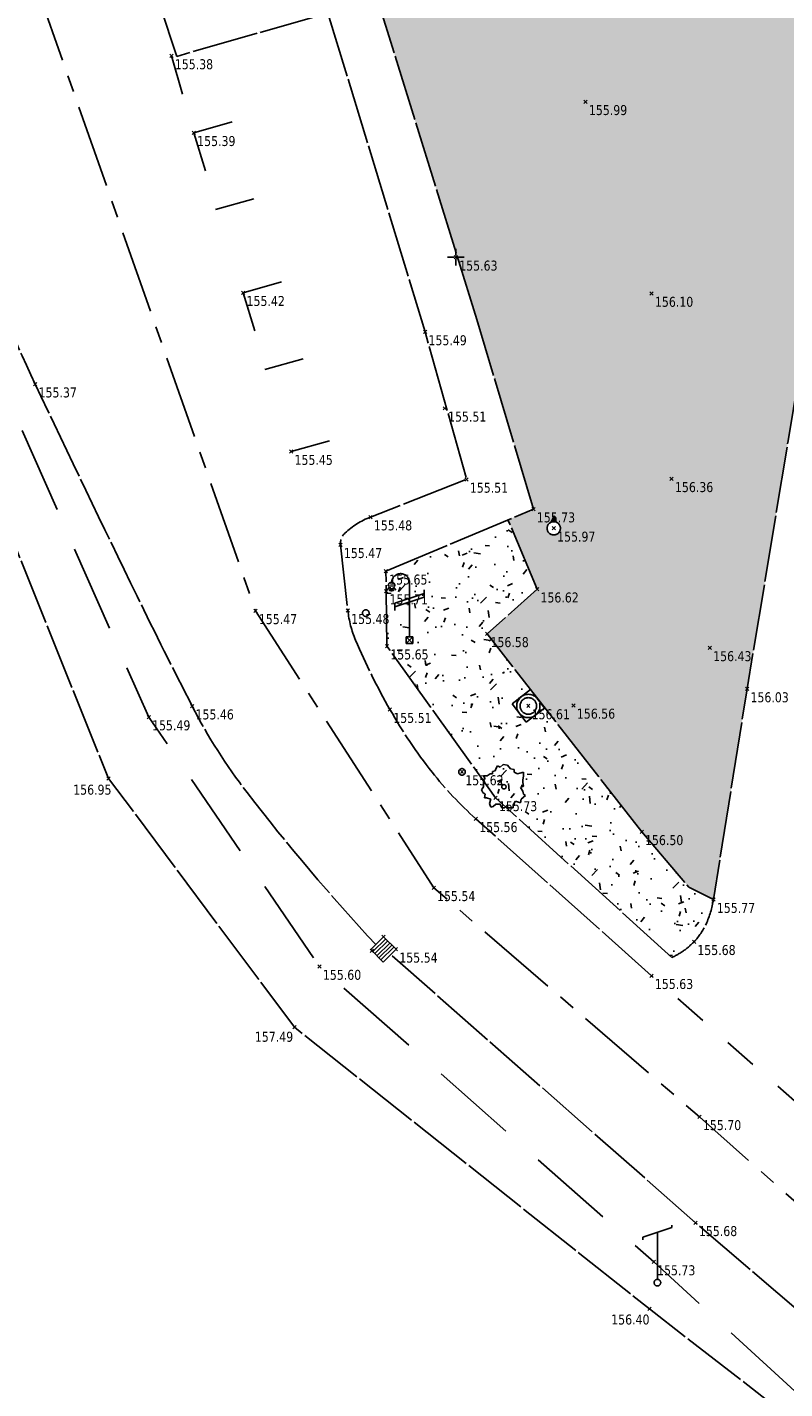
# Model space of a CAD drawing. Header units: millimetres. Extents: x 1269971 to 1270699, y 7266477 to 7267043.
# Tile 7 of 25: x 1270594 to 1270617, y 7266556 to 7266597. Entities that reach past the tile are written whole.
import ezdxf
from ezdxf.enums import TextEntityAlignment as Align

# ---------------------------------------------------------------- set-up
doc = ezdxf.new("R2010")
doc.units = ezdxf.units.MM
doc.header["$LTSCALE"] = 2
doc.header["$PDMODE"] = 3
doc.header["$PDSIZE"] = 0.05
for name, pattern in [('Axe', [2, 1.25, -0.25, 0.25, -0.25]), ('Bordure_rabaisse', [1, 0.5, -0.5]), ('Bordure_T2CS1', [1, 1, 0]), ('Continue', [1, 1, 0]), ('Discontinue', [1.95, 1.3, -0.65]), ('Massif_Arbustif', [1, 1, 0]), ('Massif_Floral', [1, 1, 0]), ('Voie_can', [1, 1, 0]), ('Voie_sigh_lcon', [1, 1, 0]), ('Voie_sigh_ldis', [2.6, 0.6, -2])]:
    doc.linetypes.add(name, pattern=pattern)
doc.layers.get('0').update_dxf_attribs({"linetype": 'Continue'})
for name, color, linetype in [('Assa_sym_A', 7, 'Continue'), ('Eaux_sym_A', 7, 'Continue'), ('Espv_hai_hab', 70, 'Continue'), ('Espv_lima', 70, 'Continue'), ('Espv_lima_hab', 70, 'Continue'), ('Espv_limb', 7, 'Continue'), ('Espv_sym', 7, 'Continue'), ('Redf_sym', 1, 'Continue'), ('Tele_sym', 7, 'Continue'), ('Topo_ptco', 7, 'Continue'), ('Topo_ptco_alt', 3, 'Continue'), ('Topo_sta', 7, 'Continue'), ('Topo_talb', 52, 'Discontinue'), ('Topo_talh', 52, 'Continue'), ('Voie_axe', 252, 'Axe'), ('Voie_bord', 7, 'Bordure_T2CS1'), ('Voie_can', 252, 'Voie_can'), ('Voie_sigh', 7, 'Voie_sigh_lcon')]:
    doc.layers.add(name, color=color, linetype=linetype)
doc.styles.add('arial', font='romans.shx', dxfattribs={"width": 0.85})
doc.styles.add('Verdana 1.0', font='verdana.ttf', dxfattribs={"width": 0.8, "height": 0.2})

# ---------------------------------------------------------------- blocks, each defined once
blk = doc.blocks.new('Topo_Ptco')
at = {"color": 0}
blk.add_point((0, 0), dxfattribs=at)
at = {"layer": 'Topo_ptco_alt', "style": 'Verdana 1.0', "width": 0.8}
blk.add_attdef('ALT', text='', height=0.3, dxfattribs=at).set_placement((0.1, -0.1), align=Align.TOP_LEFT)
blk = doc.blocks.new('Topo_Sta_Den')
at = {"color": 7, "linetype": 'ByBlock', "lineweight": -2}
for p, q in [((-0.05, 0), (-0.25, 0)), ((0, 0.05), (0, 0.25)), ((0, 0), (0, 0)), ((0.05, 0), (0.25, 0)), ((0, -0.05), (0, -0.25))]:
    blk.add_line(p, q, dxfattribs=at)
blk = doc.blocks.new('Eaux_Reg_Cpt')
at = {"color": 7, "linetype": 'ByBlock', "lineweight": -2}
for p, q in [((-0.35, 0.35), (0.35, 0.35)), ((-0.35, -0.35), (-0.35, 0.35)), ((0.35, 0.35), (0.35, -0.35)), ((0.35, -0.35), (-0.35, -0.35))]:
    blk.add_line(p, q, dxfattribs=at)
for radius in [0.35, 0.25]:
    blk.add_circle((0, 0), radius, dxfattribs=at)
blk = doc.blocks.new('Eaux_Bou_Inc')
at = {"linetype": 'ByBlock', "lineweight": -2}
blk.add_hatch(color=7, dxfattribs=at).paths.add_polyline_path([(-0.121, 0.165), (0.003, 0.419), (0.114, 0.162), (0.057, 0.193), (0.019, 0.2), (-0.016, 0.197), (-0.07, 0.187), (-0.098, 0.174)])
at = {"color": 7, "linetype": 'ByBlock', "lineweight": -2}
blk.add_circle((0, 0), 0.2, dxfattribs=at)
at = {"color": 7, "linetype": 'ByBlock', "lineweight": -2, "style": 'arial', "width": 0.85, "flags": 2}
blk.add_attdef('BI', (0.329, -0.169), '', height=0.4, dxfattribs=at)
at = {"color": 7, "linetype": 'ByBlock', "lineweight": -2, "style": 'arial', "width": 0.85}
blk.add_attdef('DIAMETRE', (0.96, -0.169), '', height=0.4, dxfattribs=at)
blk = doc.blocks.new('Espv_Arb_Iso')
at = {"color": 3, "linetype": 'ByBlock', "lineweight": -2}
for p, q in [((-0.348, 0.457), (-0.261, 0.479)), ((-0.348, 0.392), (-0.348, 0.457)), ((-0.261, 0.479), (-0.24, 0.544)), ((-0.24, 0.544), (-0.196, 0.632)), ((-0.196, 0.632), (-0.109, 0.588)), ((-0.109, 0.588), (-0.022, 0.675)), ((-0.022, 0.675), (0.109, 0.653)), ((0.109, 0.653), (0.196, 0.544)), ((0.196, 0.544), (0.305, 0.523)), ((0.305, 0.523), (0.305, 0.436)), ((0.305, 0.436), (0.414, 0.392)), ((0.414, 0.392), (0.479, 0.414)), ((0.479, 0.414), (0.588, 0.436)), ((0.588, 0.436), (0.588, 0.327)), ((-0.675, -0.087), (-0.61, 0)), ((-0.566, 0.24), (-0.61, 0.327)), ((-0.61, 0.327), (-0.501, 0.327)), ((-0.61, 0.218), (-0.566, 0.24)), ((-0.61, 0.087), (-0.61, 0.218)), ((-0.61, 0), (-0.61, 0.087)), ((-0.501, 0.327), (-0.414, 0.392)), ((-0.414, 0.392), (-0.348, 0.392)), ((0.588, 0.022), (0.501, -0.022)), ((0.588, 0.327), (0.566, 0.196)), ((0.566, 0.196), (0.566, 0.131)), ((0.566, 0.131), (0.588, 0.022)), ((-0.632, -0.174), (-0.675, -0.087)), ((-0.566, -0.218), (-0.632, -0.174)), ((-0.588, -0.327), (-0.566, -0.218)), ((-0.523, -0.327), (-0.588, -0.327)), ((-0.392, -0.37), (-0.523, -0.327)), ((-0.436, -0.501), (-0.392, -0.37)), ((0.501, -0.022), (0.566, -0.131)), ((0.523, -0.37), (0.501, -0.479)), ((0.653, -0.261), (0.523, -0.37)), ((0.566, -0.131), (0.588, -0.218)), ((0.588, -0.218), (0.653, -0.261)), ((-0.392, -0.61), (-0.436, -0.501)), ((-0.327, -0.588), (-0.392, -0.61)), ((-0.24, -0.523), (-0.327, -0.588)), ((-0.109, -0.523), (-0.24, -0.523)), ((-0.065, -0.632), (-0.109, -0.523)), ((0.022, -0.632), (-0.065, -0.632)), ((0.109, -0.544), (0.022, -0.632)), ((0.109, -0.632), (0.109, -0.544)), ((0.283, -0.632), (0.109, -0.632)), ((0.348, -0.436), (0.283, -0.544)), ((0.283, -0.544), (0.283, -0.632)), ((0.501, -0.479), (0.348, -0.436))]:
    blk.add_line(p, q, dxfattribs=at)
blk.add_circle((0, 0), 0.0653, dxfattribs=at)
blk = doc.blocks.new('Eaux_BAC_Vanne')
at = {"color": 4, "linetype": 'ByBlock', "lineweight": -2}
blk.add_circle((0, 0), 0.1, dxfattribs=at)
blk = doc.blocks.new('Assa_Gril_Ep')
at = {"color": 5, "linetype": 'ByBlock', "lineweight": -2}
for p, q in [((0, 0), (0, 1)), ((0, 1), (1, 1)), ((0.167, 0), (0.167, 1)), ((0.333, 0), (0.333, 1)), ((0.5, 0), (0.5, 1)), ((0.667, 0), (0.667, 1)), ((0.833, 0), (0.833, 1)), ((1, 1), (1, 0)), ((1, 0), (0, 0))]:
    blk.add_line(p, q, dxfattribs=at)
blk = doc.blocks.new('Tele_Pot')
at = {"color": 72, "linetype": 'ByBlock', "lineweight": -2}
for p, q in [((-0.439, 1.365), (0.439, 1.657)), ((0.439, 1.657), (0.439, 1.73)), ((-0.439, 1.292), (-0.439, 1.365)), ((0, 1.511), (0, 0.1))]:
    blk.add_line(p, q, dxfattribs=at)
blk.add_circle((0, 0), 0.1, dxfattribs=at)
blk = doc.blocks.new('Redf_Pot_Lamp')
at = {"color": 1, "linetype": 'ByBlock', "lineweight": -2}
for p, q in [((-0.001, 1.728), (-0.001, 1.728)), ((-0.001, 1.728), (0, 0.1)), ((-0.605, 1.599), (-0.676, 1.517)), ((-0.64, 1.633), (-0.44, 1.627)), ((-0.605, 1.599), (-0.605, 1.599)), ((-0.57, 1.579), (-0.603, 1.481)), ((-0.57, 1.579), (-0.57, 1.579)), ((-0.542, 1.57), (-0.545, 1.466)), ((-0.513, 1.577), (-0.484, 1.473)), ((-0.513, 1.577), (-0.513, 1.577)), ((-0.48, 1.593), (-0.416, 1.506)), ((-0.48, 1.593), (-0.48, 1.593)), ((-0.439, 1.115), (0.439, 1.406)), ((-0.439, 1.004), (0.439, 1.296)), ((0.439, 1.406), (0.439, 1.517)), ((0.439, 1.296), (0.439, 1.406)), ((-0.439, 1.004), (-0.439, 1.115)), ((-0.439, 0.894), (-0.439, 1.004)), ((-0.1, 0.1), (-0.1, -0.1)), ((0.1, 0.1), (-0.1, 0.1)), ((-0.1, 0.1), (0.1, -0.1)), ((0.1, 0.1), (-0.1, -0.1)), ((0.1, -0.1), (0.1, 0.1)), ((-0.1, -0.1), (0.1, -0.1))]:
    blk.add_line(p, q, dxfattribs=at)
for centre, radius, start, end in [((-0.54, 1.643), 0.101, 351.0316, 185.6822), ((-0.269, 1.736), 0.268, 358.3539, 178.3599)]:
    blk.add_arc(centre, radius, start, end, dxfattribs=at)

msp = doc.modelspace()

# ---------------------------------------------------------------- hatches: boundary and pattern name
at = {"layer": 'Espv_hai_hab'}
h = msp.add_hatch(dxfattribs=at)
h.set_pattern_fill('HAIE', color=256, scale=0.8)
h.set_pattern_definition([(109.29004622, (0.560848, 0.002973), (-4.80000000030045, 13.600000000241), [0.0482712, -16.90342488]), (161.565051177, (0.34656, 0.73), (-0.8, 1e-12), [0.050504, -2.47931812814]), (106.927513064, (0.29864, 0.746), (-3.19999999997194, 10.40000000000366), [0.054768, -19.17853644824]), (111.250505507, (0.348816, 0), (-1.59999999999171, 4.00000000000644), [0.069196, -15.38137033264]), (28.4429286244, (0.24168, 0.46568), (8.79999999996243, 4.79999999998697), [0.062208, -21.77354250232]), (83.6598082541, (0.2348, 0.40416), (-2e-13, 0.8000000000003), [0.061904, -7.18240411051]), (28.0724869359, (0.66804, 0.7642), (10.4000000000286, 5.60000000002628), [0.0387336, -13.5612664]), (69.4439547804, (0.70224, 0.03715), (0.800000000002, 2.4000000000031), [0.03896, -6.79624299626]), (122.905242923, (0.7136, 0.073632), (-1.60000000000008, 2.39999999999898), [0.04612, -16.15264538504]), (135, (0.75236, 0.1443), (-0.8, 9e-17), [0.0290216, -1.1023492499]), (156.250505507, (0.79568, 0.63888), (-12.79999999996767, 5.60000000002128), [0.062296, -21.788104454]), (45, (0.7068, 0.632), (9e-17, 0.8), [0.0451376, -1.0862332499]), (48.3664606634, (0.7136, 0.51808), (5.60000000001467, 6.4000000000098), [0.027424, -9.60585166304]), (34.6951535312, (0.71816, 0.3768), (7.99999999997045, 5.59999999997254), [0.03604, -12.61307064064]), (128.290163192, (0.44, 0.77104), (-3.19999999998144, 4.00000000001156), [0.036896, -19.32905349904]), (72.2553283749, (0.52208, 0.32888), (5.60000000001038, 17.59999999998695), [0.059824, -20.93922359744]), (115.346175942, (0.54032, 0.38584), (-0.80000000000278, 1.60000000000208), [0.047936, -16.77110083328]), (115.016893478, (0.64304, 0.21272), (-0.79999999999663, 1.6000000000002), [0.070368, -13.17198828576]), (41.1859251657, (0.62472, 0.19672), (0.8000000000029, 0.8000000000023), [0.024216, -8.47990065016]), (63.434948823, (0.59507, 0.11235), (3e-13, 0.8), [0.0152904, -1.773563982]), (131.185925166, (0.38984, 0.142), (-0.8000000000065, 0.7999999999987), [0.048456, -8.45566065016]), (159.44395478, (0.43545, 0.22402), (-2.3999999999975, 0.8000000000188), [0.0389616, -6.79624139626]), (19.7988763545, (0.29864, 0.30608), (8.79999999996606, 3.19999999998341), [0.026712, -21.22981640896]), (116.565051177, (0.40354, 0.4588), (-0.799999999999, 0.800000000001), [0.0152904, -1.773563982]), (45, (0.497, 0.5272), (9e-17, 0.8), [0.019348, -1.1120228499]), (56.309932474, (0.59275, 0.46335), (0.8, 1.599999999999), [0.0164632, -2.86797782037]), (131.185925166, (0.51528, 0.66624), (-0.8000000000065, 0.7999999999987), [0.024248, -8.47986865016]), (0, (0.28, 0.6), (0, 0.8), [0.04, -0.76]), (146.309932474, (0.04098, 0.08504), (-1.599999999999, 0.8), [0.049256, -2.83518502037]), (143.130102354, (0.08888, 0.36534), (-2.3999999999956, 1.6000000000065), [0.0569792, -3.9430208]), (36.3843518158, (0, 0.367648), (3.19999999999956, 2.39999999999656), [0.0537736, -18.82690435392]), (136.73570459, (0.043274, 0.533984), (-12.8000000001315, 11.99999999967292), [0.0532608, -18.622927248]), (25.7099537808, (0.0752, 0.71864), (1.599999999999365, 0.7999999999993), [0.073408, -23.899910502]), (127.405356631, (0.13672, 0.126), (-7.99999999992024, 10.40000000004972), [0.0488, -17.0719476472]), (45, (0.1436, 0.0075), (9e-17, 0.8), [0.0225688, -1.1088020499]), (153.434948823, (0.17095, 0.31294), (-0.8, -1e-12), [0.020348, -1.768506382]), (167.471192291, (0.19832, 0.11232), (-4.0000000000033, 0.79999999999), [0.063104, -7.31253156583]), (45, (0.16, 0.52), (9e-17, 0.8), [0.0565688, -1.0748020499])])
h.paths.add_polyline_path([(1270619.244, 7266598.918), (1270616.623, 7266599.515), (1270615.046, 7266604.728), (1270616.717, 7266608.146), (1270614.984, 7266613.463), (1270612.802, 7266613.525, -0.200867), (1270607.292, 7266601.666), (1270605.84, 7266600.29, 0.019273), (1270605.29, 7266599.728, 0.045781), (1270605.091, 7266599.463, 0.064778), (1270604.636, 7266598.451, 0.149644), (1270604.637, 7266597.961), (1270607.642, 7266588.266), (1270609.351, 7266582.563), (1270608.582, 7266582.24), (1270609.461, 7266580.153), (1270607.957, 7266578.809), (1270612.607, 7266572.853), (1270614.026, 7266571.19), (1270614.769, 7266570.813), (1270615.781, 7266577.15), (1270617.014, 7266584.62), (1270618.271, 7266592.317)])
h.paths.add_polyline_path([(1270613.891, 7266598.885), (1270612.597, 7266602.494), (1270613.84, 7266602.939), (1270615.133, 7266599.331)], flags=16)
h.paths.add_polyline_path([(1270610.162, 7266581.984, -1), (1270609.762, 7266581.984, -1)], flags=16)
at = {"layer": 'Espv_lima_hab'}
h = msp.add_hatch(dxfattribs=at)
h.set_pattern_fill('MASSIF_FLORAL', color=256, scale=0.009, pattern_type=2)
h.set_pattern_definition([(50, (0, 0), (1.63966202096, -0.14345176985), [0.17145, -1.88595]), (355, (0, 0), (-0.3171854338, 1.71950978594), [0.13716, -1.50876]), (100.451, (0.1366, -0.012), (1.322482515, 1.57605019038), [0.14571, -1.60281]), (46.1842, (0, 0.4572), (2.43971136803, -0.3783809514), [0.257175, -2.828925]), (96.6356, (0.2033, 0.4257), (2.1366381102, 2.226830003), [0.218565, -2.404215]), (351.184, (0, 0.4572), (2.1366414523, 2.22682606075), [0.20574, -2.26314]), (21, (0.2286, 0.3429), (1.36453391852, -0.92038966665), [0.17145, -1.88595]), (326, (0.2286, 0.3429), (0.55621825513, 1.6576916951), [0.13716, -1.50876]), (71.4514, (0.3423, 0.2662), (1.92074841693, 0.73730571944), [0.14571, -1.60281]), (37.5, (0, 0), (0.027797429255, 0.76099534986), [0, -1.490472, 0, -1.53162, 0, -1.514475]), (7.5, (0, 0), (0.60137696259, 0.90162517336), [0, -0.873252, 0, -1.456182, 0, -0.577215]), (327.5, (-0.5098, 0), (1.2203153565, -0.051558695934), [0, -0.5715, 0, -1.78308, 0, -2.36601]), (317.5, (-0.7384, 0), (1.33316263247, 0.2288384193), [0, -0.74295, 0, -1.184148, 0, -1.68021])])
h.paths.add_polyline_path([(1270607.957, 7266578.809), (1270609.461, 7266580.153), (1270608.582, 7266582.24), (1270604.907, 7266580.692), (1270604.921, 7266580.097), (1270604.943, 7266578.439), (1270608.212, 7266573.874), (1270613.511, 7266569.07, 0.048002), (1270613.869, 7266569.275, 0.048002), (1270614.182, 7266569.545, 0.082637), (1270614.544, 7266570.076, 0.068878), (1270614.769, 7266570.813), (1270614.026, 7266571.19), (1270612.607, 7266572.853)])
h.paths.add_polyline_path([(1270608.705, 7266576.701), (1270609.258, 7266577.13), (1270609.687, 7266576.577), (1270609.134, 7266576.148)], flags=16)
h.paths.add_polyline_path([(1270605.721, 7266578.516), (1270605.521, 7266578.516), (1270605.521, 7266578.716), (1270605.621, 7266578.716), (1270605.621, 7266579.766), (1270605.183, 7266579.62), (1270605.183, 7266579.73), (1270605.621, 7266579.876), (1270605.62, 7266580.359, 0.971255), (1270605.084, 7266580.359, -0.452176), (1270605.181, 7266580.243), (1270604.981, 7266580.248, -0.452176), (1270605.084, 7266580.359, -0.971255), (1270605.62, 7266580.359), (1270605.621, 7266579.876), (1270606.06, 7266580.022), (1270606.06, 7266579.912), (1270605.621, 7266579.766), (1270605.621, 7266578.716), (1270605.721, 7266578.716)], flags=16)
h.paths.add_polyline_path([(1270609.546, 7266576.639, -1), (1270608.846, 7266576.639, -1)], flags=0)
h.paths.add_polyline_path([(1270609.446, 7266576.639, -1), (1270608.946, 7266576.639, -1)], flags=0)
h.paths.add_polyline_path([(1270608.526, 7266574.206, -1), (1270608.396, 7266574.206, -1)], flags=16)

# ---------------------------------------------------------------- linework, layer by layer
at = {"layer": 'Espv_lima', "linetype": 'Massif_Arbustif', "flags": 128}
for points in [[(1270609.461, 7266580.153), (1270608.582, 7266582.24)], [(1270612.607, 7266572.853), (1270607.957, 7266578.809), (1270609.461, 7266580.153)]]:
    msp.add_lwpolyline(points, dxfattribs=at)
at = {"layer": 'Espv_lima', "linetype": 'Massif_Floral', "flags": 128}
for points in [[(1270613.511, 7266569.07), (1270608.212, 7266573.874), (1270604.943, 7266578.439), (1270604.921, 7266580.097), (1270604.907, 7266580.692)], [(1270612.607, 7266572.853), (1270614.026, 7266571.19), (1270614.769, 7266570.813)]]:
    msp.add_lwpolyline(points, dxfattribs=at)
at = {"layer": 'Espv_limb'}
for p, q in [((1270607.642, 7266588.266), (1270604.637, 7266597.961)), ((1270609.351, 7266582.563), (1270607.642, 7266588.266)), ((1270604.907, 7266580.692), (1270609.351, 7266582.563))]:
    msp.add_line(p, q, dxfattribs=at)
at = {"layer": 'Espv_limb', "flags": 128}
msp.add_lwpolyline([(1270619.249, 7266598.954), (1270618.271, 7266592.317), (1270617.014, 7266584.62), (1270615.781, 7266577.15), (1270614.769, 7266570.813, -0.068878), (1270614.544, 7266570.076, -0.082637), (1270614.182, 7266569.545, -0.048002), (1270613.869, 7266569.275, -0.048002), (1270613.511, 7266569.07)], format="xyb", dxfattribs=at)
at = {"layer": 'Topo_talb', "flags": 128}
msp.add_lwpolyline([(1270626.006, 7266543.55), (1270624.351, 7266548.452), (1270620.724, 7266552.808), (1270612.97, 7266559.909), (1270602.915, 7266568.799), (1270597.773, 7266576.306), (1270592.787, 7266587.584), (1270587.374, 7266602.043), (1270582.75, 7266615.537), (1270576.261, 7266621.755)], dxfattribs=at)
at = {"layer": 'Topo_talh', "flags": 128}
msp.add_lwpolyline([(1270626.006, 7266543.55), (1270624.462, 7266546.539), (1270620.603, 7266552.462), (1270612.839, 7266558.499), (1270602.159, 7266566.971), (1270596.562, 7266574.46), (1270591.763, 7266586.403), (1270585.651, 7266603.042), (1270581.791, 7266614.639), (1270576.097, 7266621.202)], dxfattribs=at)
at = {"layer": 'Voie_axe', "flags": 128}
msp.add_lwpolyline([(1270648.916, 7266492.661), (1270646.731, 7266502.516), (1270643.337, 7266515.417), (1270639.214, 7266532.641), (1270636.989, 7266538.145), (1270628.951, 7266550.964), (1270621.336, 7266558.075), (1270614.35, 7266564.277), (1270606.349, 7266571.168), (1270600.986, 7266579.501), (1270588.524, 7266615.025)], dxfattribs=at)
at = {"layer": 'Voie_bord', "flags": 128}
msp.add_lwpolyline([(1270612.905, 7266568.523), (1270607.619, 7266573.244, -0.043782), (1270606.298, 7266574.65, -0.037276), (1270605.033, 7266576.53, -0.028797), (1270603.998, 7266578.618, -0.07331), (1270603.765, 7266579.507), (1270603.546, 7266581.49, -0.238038), (1270603.677, 7266581.84, -0.093283), (1270604.448, 7266582.323), (1270607.337, 7266583.456), (1270606.091, 7266587.894), (1270603.164, 7266597.489), (1270598.619, 7266596.185), (1270596.52, 7266602.554, -0.121406), (1270596.488, 7266602.974, -0.064509), (1270596.716, 7266603.726, -0.070555), (1270597.365, 7266604.753, -0.593623), (1270597.555, 7266604.713), (1270599.122, 7266599.543), (1270602.02, 7266600.494, 0.063481), (1270604.967, 7266601.895, 0.077331), (1270606.975, 7266603.674, 0.021819), (1270608.772, 7266606.049, 0.036979), (1270609.662, 7266607.566, 0.054378), (1270610.593, 7266610.135, 0.039731), (1270611.186, 7266613.821, 0.067295), (1270611.137, 7266614.726, 0.020492), (1270610.463, 7266617.612), (1270609.407, 7266621.418)], format="xyb", dxfattribs=at)
at = {"layer": 'Voie_bord', "linetype": 'Bordure_rabaisse', "flags": 128}
msp.add_lwpolyline([(1270617.453, 7266564.537), (1270612.905, 7266568.523)], dxfattribs=at)
at = {"layer": 'Voie_can', "flags": 128}
for points in [[(1270604.613, 7266569.45, -0.02315), (1270600.732, 7266574.034, -0.04521), (1270599.081, 7266576.634, -0.005497), (1270597.422, 7266579.945, -0.002878), (1270594.359, 7266586.322, -0.022898), (1270592.419, 7266590.959, -0.009415), (1270588.441, 7266602.513), (1270585.473, 7266611.69, -0.117697), (1270585.33, 7266613.505, -0.057757), (1270586.314, 7266617.043, -0.060554), (1270587.704, 7266619.542, -0.060554), (1270589.652, 7266621.634)], [(1270634.717, 7266537.496, 0.01727), (1270632.919, 7266540.902, 0.01727), (1270630.891, 7266544.175, 0.028245), (1270626.444, 7266550.076, 0.040093), (1270622.771, 7266553.772), (1270614.23, 7266561.088), (1270605.099, 7266569.12)]]:
    msp.add_lwpolyline(points, format="xyb", dxfattribs=at)
at = {"layer": 'Voie_sigh', "linetype": 'Voie_sigh_ldis'}
for p, q in [((1270598.458, 7266596.198), (1270599.131, 7266593.887)), ((1270599.131, 7266593.887), (1270603.749, 7266595.187)), ((1270599.131, 7266593.887), (1270600.618, 7266589.074)), ((1270599.781, 7266591.577), (1270604.4, 7266592.876)), ((1270600.618, 7266589.074), (1270605.236, 7266590.374)), ((1270600.618, 7266589.074), (1270602.061, 7266584.294)), ((1270601.268, 7266586.763), (1270605.886, 7266588.063)), ((1270602.061, 7266584.294), (1270606.68, 7266585.594))]:
    msp.add_line(p, q, dxfattribs=at)

# ---------------------------------------------------------------- block references
at = {"layer": 'Assa_sym_A', "color": 5, "xscale": 0.5305846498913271, "yscale": 0.5469731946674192, "rotation": 134.4911374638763}
msp.add_blockref('Assa_Gril_Ep', (1270605.214, 7266569.317, 155.553), dxfattribs=at)
at = {"layer": 'Eaux_sym_A'}
msp.add_blockref('Eaux_Bou_Inc', (1270609.962, 7266581.984, 155.973), dxfattribs=at)
at = {"layer": 'Eaux_sym_A', "color": 4}
for p in [(1270604.305, 7266579.433, 155.58), (1270607.2, 7266574.654, 155.623)]:
    msp.add_blockref('Eaux_BAC_Vanne', p, dxfattribs=at)
at = {"layer": 'Eaux_sym_A', "rotation": 307.8077834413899}
msp.add_blockref('Eaux_Reg_Cpt', (1270609.196, 7266576.639, 156.613), dxfattribs=at)
at = {"layer": 'Espv_sym', "color": 3}
msp.add_blockref('Espv_Arb_Iso', (1270608.461, 7266574.206, 155.732), dxfattribs=at)
at = {"layer": 'Redf_sym'}
msp.add_blockref('Redf_Pot_Lamp', (1270605.621, 7266578.616, 155.745), dxfattribs=at)
at = {"layer": 'Tele_sym', "color": 72}
msp.add_blockref('Tele_Pot', (1270613.08, 7266559.287, 155.892), dxfattribs=at)
at = {"layer": 'Topo_ptco'}
ref = msp.add_blockref('Topo_Ptco', (1270598.458, 7266596.198, 155.383), dxfattribs=at)
ref.add_attrib('ALT', '155.38', dxfattribs={"layer": 'Topo_ptco_alt', "height": 0.3, "style": 'Verdana 1.0', "width": 0.8}).set_placement((1270598.558, 7266596.098, 155.383), align=Align.TOP_LEFT)
ref = msp.add_blockref('Topo_Ptco', (1270610.92, 7266594.819, 155.992), dxfattribs=at)
ref.add_attrib('ALT', '155.99', dxfattribs={"layer": 'Topo_ptco_alt', "height": 0.3, "style": 'Verdana 1.0', "width": 0.8}).set_placement((1270611.02, 7266594.719, 155.992), align=Align.TOP_LEFT)
for p in [(1270610.92, 7266594.819, 155.992), (1270612.907, 7266589.049, 156.102), (1270613.509, 7266583.474, 156.36), (1270614.658, 7266578.387, 156.434), (1270610.557, 7266576.657, 156.557), (1270604.842, 7266569.695), (1270604.488, 7266569.275)]:
    msp.add_blockref('Topo_Ptco', p, dxfattribs=at)
ref = msp.add_blockref('Topo_Ptco', (1270599.131, 7266593.887, 155.385), dxfattribs=at)
ref.add_attrib('ALT', '155.39', dxfattribs={"layer": 'Topo_ptco_alt', "height": 0.3, "style": 'Verdana 1.0', "width": 0.8}).set_placement((1270599.231, 7266593.787, 155.385), align=Align.TOP_LEFT)
ref = msp.add_blockref('Topo_Ptco', (1270607.017, 7266590.139, 155.631), dxfattribs=at)
ref.add_attrib('ALT', '155.63', dxfattribs={"layer": 'Topo_ptco_alt', "height": 0.3, "style": 'Verdana 1.0', "width": 0.8}).set_placement((1270607.117, 7266590.039, 155.631), align=Align.TOP_LEFT)
ref = msp.add_blockref('Topo_Ptco', (1270600.618, 7266589.074, 155.422), dxfattribs=at)
ref.add_attrib('ALT', '155.42', dxfattribs={"layer": 'Topo_ptco_alt', "height": 0.3, "style": 'Verdana 1.0', "width": 0.8}).set_placement((1270600.718, 7266588.974, 155.422), align=Align.TOP_LEFT)
ref = msp.add_blockref('Topo_Ptco', (1270612.907, 7266589.049, 156.102), dxfattribs=at)
ref.add_attrib('ALT', '156.10', dxfattribs={"layer": 'Topo_ptco_alt', "height": 0.3, "style": 'Verdana 1.0', "width": 0.8}).set_placement((1270613.007, 7266588.949, 156.102), align=Align.TOP_LEFT)
ref = msp.add_blockref('Topo_Ptco', (1270606.091, 7266587.894, 155.495), dxfattribs=at)
ref.add_attrib('ALT', '155.49', dxfattribs={"layer": 'Topo_ptco_alt', "height": 0.3, "style": 'Verdana 1.0', "width": 0.8}).set_placement((1270606.191, 7266587.794, 155.495), align=Align.TOP_LEFT)
ref = msp.add_blockref('Topo_Ptco', (1270594.359, 7266586.322, 155.373), dxfattribs=at)
ref.add_attrib('ALT', '155.37', dxfattribs={"layer": 'Topo_ptco_alt', "height": 0.3, "style": 'Verdana 1.0', "width": 0.8}).set_placement((1270594.459, 7266586.222, 155.373), align=Align.TOP_LEFT)
ref = msp.add_blockref('Topo_Ptco', (1270606.68, 7266585.594, 155.513), dxfattribs=at)
ref.add_attrib('ALT', '155.51', dxfattribs={"layer": 'Topo_ptco_alt', "height": 0.3, "style": 'Verdana 1.0', "width": 0.8}).set_placement((1270606.78, 7266585.494, 155.513), align=Align.TOP_LEFT)
ref = msp.add_blockref('Topo_Ptco', (1270602.061, 7266584.294, 155.448), dxfattribs=at)
ref.add_attrib('ALT', '155.45', dxfattribs={"layer": 'Topo_ptco_alt', "height": 0.3, "style": 'Verdana 1.0', "width": 0.8}).set_placement((1270602.161, 7266584.194, 155.448), align=Align.TOP_LEFT)
ref = msp.add_blockref('Topo_Ptco', (1270607.337, 7266583.456, 155.506), dxfattribs=at)
ref.add_attrib('ALT', '155.51', dxfattribs={"layer": 'Topo_ptco_alt', "height": 0.3, "style": 'Verdana 1.0', "width": 0.8}).set_placement((1270607.437, 7266583.356, 155.506), align=Align.TOP_LEFT)
ref = msp.add_blockref('Topo_Ptco', (1270613.509, 7266583.474, 156.36), dxfattribs=at)
ref.add_attrib('ALT', '156.36', dxfattribs={"layer": 'Topo_ptco_alt', "height": 0.3, "style": 'Verdana 1.0', "width": 0.8}).set_placement((1270613.609, 7266583.374, 156.36), align=Align.TOP_LEFT)
ref = msp.add_blockref('Topo_Ptco', (1270609.351, 7266582.563, 155.727), dxfattribs=at)
ref.add_attrib('ALT', '155.73', dxfattribs={"layer": 'Topo_ptco_alt', "height": 0.3, "style": 'Verdana 1.0', "width": 0.8}).set_placement((1270609.451, 7266582.463, 155.727), align=Align.TOP_LEFT)
ref = msp.add_blockref('Topo_Ptco', (1270604.448, 7266582.323, 155.477), dxfattribs=at)
ref.add_attrib('ALT', '155.48', dxfattribs={"layer": 'Topo_ptco_alt', "height": 0.3, "style": 'Verdana 1.0', "width": 0.8}).set_placement((1270604.548, 7266582.223, 155.477), align=Align.TOP_LEFT)
ref = msp.add_blockref('Topo_Ptco', (1270609.962, 7266581.984, 155.973), dxfattribs=at)
ref.add_attrib('ALT', '155.97', dxfattribs={"layer": 'Topo_ptco_alt', "height": 0.3, "style": 'Verdana 1.0', "width": 0.8}).set_placement((1270610.062, 7266581.884, 155.973), align=Align.TOP_LEFT)
ref = msp.add_blockref('Topo_Ptco', (1270603.546, 7266581.49, 155.472), dxfattribs=at)
ref.add_attrib('ALT', '155.47', dxfattribs={"layer": 'Topo_ptco_alt', "height": 0.3, "style": 'Verdana 1.0', "width": 0.8}).set_placement((1270603.646, 7266581.39, 155.472), align=Align.TOP_LEFT)
ref = msp.add_blockref('Topo_Ptco', (1270604.907, 7266580.692, 155.65), dxfattribs=at)
ref.add_attrib('ALT', '155.65', dxfattribs={"layer": 'Topo_ptco_alt', "height": 0.3, "style": 'Verdana 1.0', "width": 0.8}).set_placement((1270605.007, 7266580.592, 155.65), align=Align.TOP_LEFT)
ref = msp.add_blockref('Topo_Ptco', (1270604.921, 7266580.097, 155.709), dxfattribs=at)
ref.add_attrib('ALT', '155.71', dxfattribs={"layer": 'Topo_ptco_alt', "height": 0.3, "style": 'Verdana 1.0', "width": 0.8}).set_placement((1270605.021, 7266579.997, 155.709), align=Align.TOP_LEFT)
ref = msp.add_blockref('Topo_Ptco', (1270609.461, 7266580.153, 156.616), dxfattribs=at)
ref.add_attrib('ALT', '156.62', dxfattribs={"layer": 'Topo_ptco_alt', "height": 0.3, "style": 'Verdana 1.0', "width": 0.8}).set_placement((1270609.561, 7266580.053, 156.616), align=Align.TOP_LEFT)
ref = msp.add_blockref('Topo_Ptco', (1270600.986, 7266579.501, 155.465), dxfattribs=at)
ref.add_attrib('ALT', '155.47', dxfattribs={"layer": 'Topo_ptco_alt', "height": 0.3, "style": 'Verdana 1.0', "width": 0.8}).set_placement((1270601.086, 7266579.401, 155.465), align=Align.TOP_LEFT)
ref = msp.add_blockref('Topo_Ptco', (1270603.765, 7266579.507, 155.476), dxfattribs=at)
ref.add_attrib('ALT', '155.48', dxfattribs={"layer": 'Topo_ptco_alt', "height": 0.3, "style": 'Verdana 1.0', "width": 0.8}).set_placement((1270603.865, 7266579.407, 155.476), align=Align.TOP_LEFT)
ref = msp.add_blockref('Topo_Ptco', (1270607.957, 7266578.809, 156.578), dxfattribs=at)
ref.add_attrib('ALT', '156.58', dxfattribs={"layer": 'Topo_ptco_alt', "height": 0.3, "style": 'Verdana 1.0', "width": 0.8}).set_placement((1270608.057, 7266578.709, 156.578), align=Align.TOP_LEFT)
ref = msp.add_blockref('Topo_Ptco', (1270604.943, 7266578.439, 155.652), dxfattribs=at)
ref.add_attrib('ALT', '155.65', dxfattribs={"layer": 'Topo_ptco_alt', "height": 0.3, "style": 'Verdana 1.0', "width": 0.8}).set_placement((1270605.043, 7266578.339, 155.652), align=Align.TOP_LEFT)
ref = msp.add_blockref('Topo_Ptco', (1270614.658, 7266578.387, 156.434), dxfattribs=at)
ref.add_attrib('ALT', '156.43', dxfattribs={"layer": 'Topo_ptco_alt', "height": 0.3, "style": 'Verdana 1.0', "width": 0.8}).set_placement((1270614.758, 7266578.287, 156.434), align=Align.TOP_LEFT)
ref = msp.add_blockref('Topo_Ptco', (1270615.781, 7266577.15, 156.033), dxfattribs=at)
ref.add_attrib('ALT', '156.03', dxfattribs={"layer": 'Topo_ptco_alt', "height": 0.3, "style": 'Verdana 1.0', "width": 0.8}).set_placement((1270615.881, 7266577.05, 156.033), align=Align.TOP_LEFT)
ref = msp.add_blockref('Topo_Ptco', (1270599.081, 7266576.634, 155.461), dxfattribs=at)
ref.add_attrib('ALT', '155.46', dxfattribs={"layer": 'Topo_ptco_alt', "height": 0.3, "style": 'Verdana 1.0', "width": 0.8}).set_placement((1270599.181, 7266576.534, 155.461), align=Align.TOP_LEFT)
ref = msp.add_blockref('Topo_Ptco', (1270605.033, 7266576.53, 155.509), dxfattribs=at)
ref.add_attrib('ALT', '155.51', dxfattribs={"layer": 'Topo_ptco_alt', "height": 0.3, "style": 'Verdana 1.0', "width": 0.8}).set_placement((1270605.133, 7266576.43, 155.509), align=Align.TOP_LEFT)
ref = msp.add_blockref('Topo_Ptco', (1270609.196, 7266576.639, 156.613), dxfattribs=at)
ref.add_attrib('ALT', '156.61', dxfattribs={"layer": 'Topo_ptco_alt', "height": 0.3, "style": 'Verdana 1.0', "width": 0.8}).set_placement((1270609.296, 7266576.539, 156.613), align=Align.TOP_LEFT)
ref = msp.add_blockref('Topo_Ptco', (1270610.557, 7266576.657, 156.557), dxfattribs=at)
ref.add_attrib('ALT', '156.56', dxfattribs={"layer": 'Topo_ptco_alt', "height": 0.3, "style": 'Verdana 1.0', "width": 0.8}).set_placement((1270610.657, 7266576.557, 156.557), align=Align.TOP_LEFT)
ref = msp.add_blockref('Topo_Ptco', (1270597.773, 7266576.306, 155.489), dxfattribs=at)
ref.add_attrib('ALT', '155.49', dxfattribs={"layer": 'Topo_ptco_alt', "height": 0.3, "style": 'Verdana 1.0', "width": 0.8}).set_placement((1270597.873, 7266576.206, 155.489), align=Align.TOP_LEFT)
ref = msp.add_blockref('Topo_Ptco', (1270596.562, 7266574.46, 156.949), dxfattribs=at)
ref.add_attrib('ALT', '156.95', dxfattribs={"layer": 'Topo_ptco_alt', "height": 0.3, "style": 'Verdana 1.0', "width": 0.8}).set_placement((1270595.501, 7266574.27), align=Align.TOP_LEFT)
ref = msp.add_blockref('Topo_Ptco', (1270607.2, 7266574.654, 155.623), dxfattribs=at)
ref.add_attrib('ALT', '155.62', dxfattribs={"layer": 'Topo_ptco_alt', "height": 0.3, "style": 'Verdana 1.0', "width": 0.8}).set_placement((1270607.3, 7266574.554, 155.623), align=Align.TOP_LEFT)
ref = msp.add_blockref('Topo_Ptco', (1270608.212, 7266573.874, 155.731), dxfattribs=at)
ref.add_attrib('ALT', '155.73', dxfattribs={"layer": 'Topo_ptco_alt', "height": 0.3, "style": 'Verdana 1.0', "width": 0.8}).set_placement((1270608.312, 7266573.774, 155.731), align=Align.TOP_LEFT)
ref = msp.add_blockref('Topo_Ptco', (1270607.619, 7266573.244, 155.558), dxfattribs=at)
ref.add_attrib('ALT', '155.56', dxfattribs={"layer": 'Topo_ptco_alt', "height": 0.3, "style": 'Verdana 1.0', "width": 0.8}).set_placement((1270607.719, 7266573.144, 155.558), align=Align.TOP_LEFT)
ref = msp.add_blockref('Topo_Ptco', (1270612.607, 7266572.853, 156.505), dxfattribs=at)
ref.add_attrib('ALT', '156.50', dxfattribs={"layer": 'Topo_ptco_alt', "height": 0.3, "style": 'Verdana 1.0', "width": 0.8}).set_placement((1270612.707, 7266572.753, 156.505), align=Align.TOP_LEFT)
ref = msp.add_blockref('Topo_Ptco', (1270606.349, 7266571.168, 155.541), dxfattribs=at)
ref.add_attrib('ALT', '155.54', dxfattribs={"layer": 'Topo_ptco_alt', "height": 0.3, "style": 'Verdana 1.0', "width": 0.8}).set_placement((1270606.449, 7266571.068, 155.541), align=Align.TOP_LEFT)
ref = msp.add_blockref('Topo_Ptco', (1270614.769, 7266570.813, 155.77), dxfattribs=at)
ref.add_attrib('ALT', '155.77', dxfattribs={"layer": 'Topo_ptco_alt', "height": 0.3, "style": 'Verdana 1.0', "width": 0.8}).set_placement((1270614.869, 7266570.713, 155.77), align=Align.TOP_LEFT)
ref = msp.add_blockref('Topo_Ptco', (1270614.182, 7266569.545, 155.676), dxfattribs=at)
ref.add_attrib('ALT', '155.68', dxfattribs={"layer": 'Topo_ptco_alt', "height": 0.3, "style": 'Verdana 1.0', "width": 0.8}).set_placement((1270614.282, 7266569.445, 155.676), align=Align.TOP_LEFT)
ref = msp.add_blockref('Topo_Ptco', (1270605.214, 7266569.317, 155.539), dxfattribs=at)
ref.add_attrib('ALT', '155.54', dxfattribs={"layer": 'Topo_ptco_alt', "height": 0.3, "style": 'Verdana 1.0', "width": 0.8}).set_placement((1270605.314, 7266569.217, 155.539), align=Align.TOP_LEFT)
ref = msp.add_blockref('Topo_Ptco', (1270602.915, 7266568.799, 155.598), dxfattribs=at)
ref.add_attrib('ALT', '155.60', dxfattribs={"layer": 'Topo_ptco_alt', "height": 0.3, "style": 'Verdana 1.0', "width": 0.8}).set_placement((1270603.015, 7266568.699, 155.598), align=Align.TOP_LEFT)
ref = msp.add_blockref('Topo_Ptco', (1270612.905, 7266568.523, 155.631), dxfattribs=at)
ref.add_attrib('ALT', '155.63', dxfattribs={"layer": 'Topo_ptco_alt', "height": 0.3, "style": 'Verdana 1.0', "width": 0.8}).set_placement((1270613.005, 7266568.423, 155.631), align=Align.TOP_LEFT)
ref = msp.add_blockref('Topo_Ptco', (1270602.159, 7266566.971, 157.49), dxfattribs=at)
ref.add_attrib('ALT', '157.49', dxfattribs={"layer": 'Topo_ptco_alt', "height": 0.3, "style": 'Verdana 1.0', "width": 0.8}).set_placement((1270600.967, 7266566.835), align=Align.TOP_LEFT)
ref = msp.add_blockref('Topo_Ptco', (1270614.35, 7266564.277, 155.699), dxfattribs=at)
ref.add_attrib('ALT', '155.70', dxfattribs={"layer": 'Topo_ptco_alt', "height": 0.3, "style": 'Verdana 1.0', "width": 0.8}).set_placement((1270614.45, 7266564.177, 155.699), align=Align.TOP_LEFT)
ref = msp.add_blockref('Topo_Ptco', (1270614.23, 7266561.088, 155.682), dxfattribs=at)
ref.add_attrib('ALT', '155.68', dxfattribs={"layer": 'Topo_ptco_alt', "height": 0.3, "style": 'Verdana 1.0', "width": 0.8}).set_placement((1270614.33, 7266560.988, 155.682), align=Align.TOP_LEFT)
ref = msp.add_blockref('Topo_Ptco', (1270612.97, 7266559.909, 155.734), dxfattribs=at)
ref.add_attrib('ALT', '155.73', dxfattribs={"layer": 'Topo_ptco_alt', "height": 0.3, "style": 'Verdana 1.0', "width": 0.8}).set_placement((1270613.07, 7266559.809, 155.734), align=Align.TOP_LEFT)
ref = msp.add_blockref('Topo_Ptco', (1270612.839, 7266558.499, 156.4), dxfattribs=at)
ref.add_attrib('ALT', '156.40', dxfattribs={"layer": 'Topo_ptco_alt', "height": 0.3, "style": 'Verdana 1.0', "width": 0.8}).set_placement((1270611.691, 7266558.328), align=Align.TOP_LEFT)
at = {"layer": 'Topo_sta'}
msp.add_blockref('Topo_Sta_Den', (1270607.017, 7266590.139, 155.631), dxfattribs=at)
msp.add_blockref('Topo_Sta_Den', (1270607.017, 7266590.139, 155.631), dxfattribs=at)
msp.add_blockref('Topo_Sta_Den', (1270607.017, 7266590.139, 155.631), dxfattribs=at)
msp.add_blockref('Topo_Sta_Den', (1270607.017, 7266590.139, 155.631), dxfattribs=at)
msp.add_blockref('Topo_Sta_Den', (1270607.017, 7266590.139, 155.631), dxfattribs=at)
msp.add_blockref('Topo_Sta_Den', (1270607.017, 7266590.139, 155.631), dxfattribs=at)

doc.saveas('drawing.dxf')
